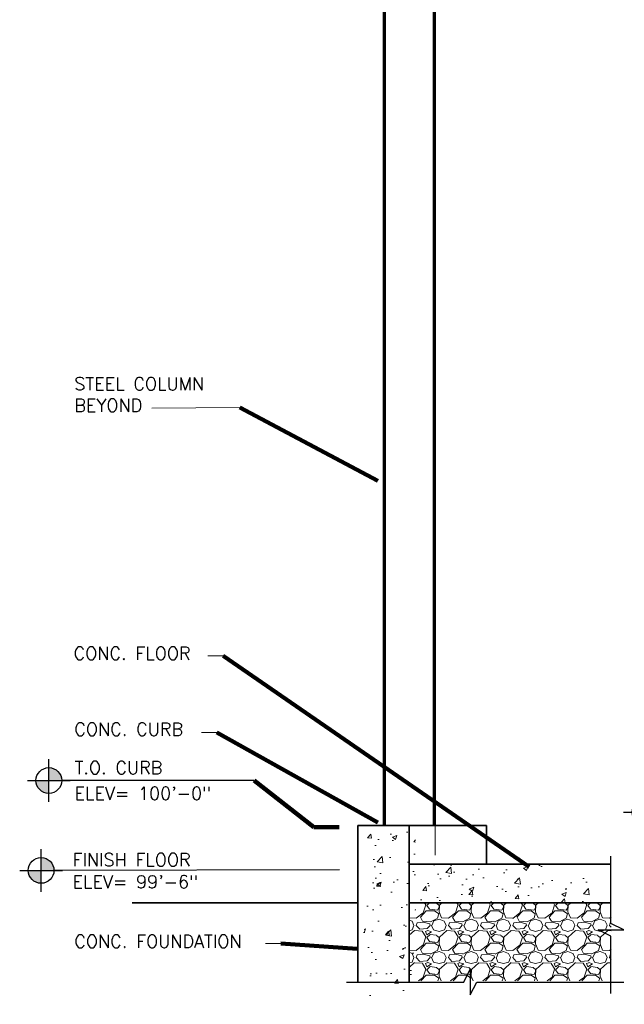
# Model space of a CAD drawing. Extents: x 152 to 589, y 178 to 453.
# Tile 4 of 8: x 387 to 481, y 183 to 336. Entities that reach past the tile are written whole.
import ezdxf

# ---------------------------------------------------------------- set-up
doc = ezdxf.new("R2010")
doc.units = 0
doc.header["$MEASUREMENT"] = 0
doc.linetypes.add('od37a204$0$ACAD_ISO08W100', pattern=[36, 24, -3, 6, -3])
doc.linetypes.add('od37a204$0$ACAD_ISO09W100', pattern=[45, 24, -3, 6, -3, 6, -3])
for name, color, linetype, lineweight in [('G-Anno-Text', 53, 'Continuous', 35), ('od37a204$0$A-Anno-Patt', 152, 'Continuous', 18), ('od37a204$0$A-Anno-Text', 53, 'Continuous', 25), ('od37a204$0$S-Anno-Brkl', 3, 'Continuous', 25), ('od37a204$0$S-Cols-Scnd', 2, 'Continuous', 35), ('od37a204$0$S-Sect-Cntr', 5, 'od37a204$0$ACAD_ISO08W100', 18), ('od37a204$0$S-Sect-Conc', 6, 'Continuous', 35), ('od37a204$0$S-Sect-Fngr', 2, 'Continuous', 35)]:
    doc.layers.add(name, color=color, linetype=linetype, lineweight=lineweight)
doc.styles.add('od37a204$0$NOTES', font='romans.shx')
doc.dimstyles.new('od37a204$0$EARCH', dxfattribs={"dimtxt": 0.125, "dimasz": 0.125, "dimexe": 0.0625, "dimexo": 0.0625, "dimgap": 0.0625, "dimtad": 1, "dimdec": 4, "dimzin": 3, "dimdsep": 46, "dimlunit": 4, "dimtxsty": 'od37a204$0$NOTES', "dimcen": 0.09, "dimclrd": 256, "dimclre": 256, "dimadec": 0, "dimazin": 0, "dimtfac": 0.75, "dimtdec": 4, "dimtmove": 1, "dimatfit": 3, "dimfxl": 0, "dimfrac": 1, "dimtolj": 1, "dimtzin": 3, "dimlwd": 18, "dimlwe": 18, "dimarcsym": 0})

# ---------------------------------------------------------------- blocks, each defined once
blk = doc.blocks.new('od37a204$0$TARGET')
h = blk.add_hatch(color=256)
h.paths.add_polyline_path([(0.0001, 0.125), (0.0001, -0.0001), (0.125, -0.0001, 0.000219), (0.125, 0, 0.413978)])
h.paths.add_polyline_path([(0.0001, -0.125), (0.0001, -0.0001), (-0.125, -0.0001, 0.414192)])
for p, q in [((0.0001, -0.2084), (0.0001, 0.2081)), ((-0.2081, -0.0001), (0.2084, -0.0001))]:
    blk.add_line(p, q)
blk.add_circle((0, 0), 0.125)

msp = doc.modelspace()

# ---------------------------------------------------------------- hatches: boundary and pattern name
at = {"layer": 'od37a204$0$A-Anno-Patt'}
h = msp.add_hatch(dxfattribs=at)
h.set_pattern_fill('AR-CONC', color=256, style=0)
h.set_pattern_definition([(50, (2.031, 25.6825), (7.1726, -0.62752), [0.75, -8.25]), (355, (2.031, 25.6825), (-1.38751, 7.52192), [0.6, -6.6]), (100.4514, (2.6286, 25.63), (5.78509, 6.8944), [0.6374, -7.01142]), (46.1842, (2.031, 27.6825), (10.67241, -1.65519), [1.125, -12.375]), (96.6356, (2.92, 27.545), (9.34663, 9.74118), [0.9561, -10.51713]), (351.1842, (2.031, 27.683), (9.34662, 9.74119), [0.9, -9.9]), (21, (3.031, 27.1825), (5.96907, -4.02619), [0.75, -8.25]), (326, (3.031, 27.1825), (2.43315, 7.2515), [0.6, -6.6]), (71.4514, (3.528, 26.847), (8.40223, 3.225305), [0.6374, -7.01142]), (37.5, (2.031, 25.6825), (0.121599, 3.328939), [0, -6.52, 0, -6.7, 0, -6.625]), (7.5, (2.031, 25.6825), (2.630695, 3.944117), [0, -3.82, 0, -6.37, 0, -2.525]), (327.5, (-0.199, 25.6825), (5.338224, -0.225549), [0, -2.5, 0, -7.8, 0, -10.35]), (317.5, (-1.199, 25.6825), (5.83186, 1.00105), [0, -3.25, 0, -5.18, 0, -7.35])])
h.paths.add_polyline_path([(476.65, 205.23), (448.43, 205.23), (448.43, 199.23), (476.65, 199.23)], flags=16)
h.paths.add_polyline_path([(448.43, 211.23), (440.43, 211.23), (440.43, 184.64), (443.54, 184.64), (444.23, 185.84), (448.05, 183.44), (444.74, 184.64), (448.43, 184.64)], flags=16)
h = msp.add_hatch(dxfattribs=at)
h.set_pattern_fill('GRAVEL', color=256, style=0)
h.set_pattern_definition([(228.0128, (5.6309, 30.68254), (-39.99999116, -45.0000067), [0.67268, -66.59544]), (184.9697, (5.18088, 30.18254), (60.00000526, 4.999956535), [1.15434, -114.279625]), (132.5104, (4.0309, 30.08254), (49.9999536, -55.00004337), [0.81394, -80.58016]), (267.2737, (2.08088, 28.83254), (4.99998009, 100.00000147), [1.05119, -104.06779]), (292.8337, (2.03088, 27.78254), (-25.00004953, 59.99998206), [1.030775, -102.046865]), (357.2737, (2.43088, 26.83254), (-100.00000147, 4.99998009), [1.05119, -104.06779]), (37.6942, (3.48088, 26.78254), (-65.00003673, -49.999952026), [1.390145, -137.624245]), (72.2553, (4.58088, 27.63254), (35.00005381, 109.999981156), [1.31244, -129.931605]), (121.4296, (4.98088, 28.88254), (-40.00004117, 64.99997518), [1.05475, -104.420365]), (175.2364, (4.4309, 29.78254), (55.00000473, -4.99995766), [1.20416, -59.003815]), (222.3974, (3.23088, 29.88254), (-60.000036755, -54.99996041), [1.55724, -154.166875]), (138.8141, (7.0309, 28.78254), (-35.00001473, 29.99998657), [0.531505, -52.61922]), (171.4692, (6.63088, 29.13254), (64.99999142, -10.00003955), [1.011185, -100.107555]), (225, (5.631, 29.2825), (-6e-16, -5.000002), [0.707105, -6.36396]), (203.1986, (5.2809, 29.88254), (24.99999865, 10.0000066), [0.38079, -37.698075]), (291.8014, (4.9309, 29.7325), (-4.9999996, 15.0000014), [0.538515, -26.38731]), (30.9638, (5.1309, 29.2325), (14.9999901, 10.0000124), [0.874645, -28.280115]), (161.5651, (5.8809, 29.6825), (10.000002, -4.999992), [0.632455, -15.178935]), (16.3895, (2.03088, 29.73254), (50.00001099, 14.99996355), [0.886, -87.714225]), (70.3462, (2.8809, 29.98254), (-19.99997624, -55.00001068), [0.743305, -73.58704]), (293.1986, (5.8809, 30.68254), (-10.0000066, 24.99999865), [0.761575, -37.31729]), (343.6105, (6.18088, 29.98254), (-50.00001099, 14.99996355), [0.886, -87.714225]), (339.444, (2.0309, 26.63254), (-25.0000092, 9.99998), [0.8544, -41.86562]), (294.7751, (2.8309, 26.33254), (-24.99996095, 55.0000171), [0.71589, -70.873215]), (66.8014, (5.9309, 25.68254), (10.0000066, 24.99999865), [0.761575, -37.31729]), (17.354, (6.23088, 26.38254), (-65.0000101, -19.99997251), [0.838155, -82.97712]), (69.444, (3.4809, 25.68254), (-9.99998, -25.0000092), [0.4272, -42.29282]), (101.3099, (5.6309, 25.6825), (-4.9999882, 20.0000038), [0.25495, -25.240145]), (165.9638, (5.5809, 25.9325), (15.0000027, -4.9999903), [1.030775, -19.58475]), (186.009, (4.58088, 26.18254), (49.99999875, 4.99999659), [0.95525, -94.569615]), (303.6901, (5.1309, 28.7825), (-5.0000067, 9.9999978), [0.72111, -17.306645]), (353.1572, (5.53088, 28.18254), (84.99999683, -10.00003999), [1.25897, -124.637815]), (60.9454, (6.7809, 28.03254), (-20.00000014, -35.0000019), [0.51478, -50.96337]), (90, (7.031, 28.4825), (-5, 5), [0.3, -4.7]), (120.2564, (4.4809, 26.33254), (19.99997443, -35.00001228), [0.69462, -68.7676]), (48.0128, (4.1309, 26.93254), (39.99999116, 45.0000067), [1.34536, -65.92276]), (0, (5.031, 27.9325), (5, 5), [1.3, -3.7]), (325.3048, (6.3309, 27.93254), (-49.9999713, 35.00004305), [0.79057, -78.26637]), (254.0546, (6.9809, 27.48254), (-4.9999994, -20.0000006), [0.72801, -35.67254]), (207.646, (6.78088, 26.78254), (-94.99997904, -50.00003857), [1.185325, -117.34737]), (175.4261, (5.73088, 26.23254), (-65.00000279, 4.999974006), [1.253995, -124.14537])])
h.paths.add_polyline_path([(478.79, 199.23), (475.65, 199.23), (447.44, 199.23), (447.44, 187.07), (478.79, 187.07)], flags=16)

# ---------------------------------------------------------------- linework, layer by layer
at = {"layer": 'G-Anno-Text', "lineweight": 18}
for p, q in [((421.13, 276.17), (407.43, 276.1)), ((418.54, 237.61), (416.16, 237.61)), ((417.55, 225.68), (415.16, 225.68)), ((427.49, 192.88), (425.1, 192.88))]:
    msp.add_line(p, q, dxfattribs=at)
at = {"layer": 'od37a204$0$A-Anno-Text'}
for p, q in [((423.31, 218.22), (393.46, 218.22)), ((436.62, 204.34), (392.26, 204.26))]:
    msp.add_line(p, q, dxfattribs=at)
at = {"layer": 'od37a204$0$S-Anno-Brkl', "flags": 128}
for points in [[(478.76, 185.12), (478.76, 194.02), (476.76, 195.02), (480.76, 195.02), (478.76, 196.02), (478.76, 206.48)], [(437.7, 186.9), (455.92, 186.9), (456.92, 188.9), (456.92, 184.9), (457.92, 186.9), (480.78, 186.9)]]:
    msp.add_lwpolyline(points, dxfattribs=at)
at = {"layer": 'od37a204$0$S-Cols-Scnd'}
for p, q in [((443.44, 211.23), (443.44, 386.39)), ((443.69, 211.23), (443.69, 385.77)), ((451.19, 211.23), (451.19, 385.77)), ((451.44, 211.23), (451.44, 386.39))]:
    msp.add_line(p, q, dxfattribs=at)
at = {"layer": 'od37a204$0$S-Sect-Cntr', "linetype": 'od37a204$0$ACAD_ISO09W100'}
msp.add_line((451.44, 206.62), (451.44, 437.92), dxfattribs=at)
at = {"layer": 'od37a204$0$S-Sect-Conc'}
for p, q in [((439.44, 211.23), (447.44, 211.23)), ((439.44, 186.9), (439.44, 211.23)), ((447.44, 211.23), (459.44, 211.23)), ((447.44, 186.9), (447.44, 211.23)), ((459.44, 205.23), (459.44, 211.23)), ((447.44, 205.23), (478.77, 205.23)), ((439.44, 186.9), (439.44, 199.23)), ((447.44, 199.23), (478.77, 199.23))]:
    msp.add_line(p, q, dxfattribs=at)
at = {"layer": 'od37a204$0$S-Sect-Fngr'}
msp.add_line((404.42, 199.23), (439.44, 199.23), dxfattribs=at)

# ---------------------------------------------------------------- block references
at = {"layer": 'od37a204$0$A-Anno-Text', "xscale": 16, "yscale": 16, "zscale": 16}
for p in [(391.46, 218.22), (484.05, 213.3), (390.26, 204.25)]:
    msp.add_blockref('od37a204$0$TARGET', p, dxfattribs=at)

# ---------------------------------------------------------------- texts
at = {"layer": 'od37a204$0$A-Anno-Text', "style": 'od37a204$0$NOTES'}
for s, p in [('T.O. CURB', (395.46, 219.22)), ('ELEV= 100\'-0"', (395.46, 215.22)), ('FINISH FLOOR', (395.15, 204.91)), ('ELEV= 99\'-6"', (395.15, 201.48))]:
    msp.add_text(s, height=2, dxfattribs=at).set_placement(p)
at = {"layer": 'od37a204$0$A-Anno-Text', "insert": (395.42, 275.53), "char_height": 2, "attachment_point": 7, "line_spacing_factor": 1.004008, "style": 'od37a204$0$NOTES'}
msp.add_mtext('STEEL COLUMN\\PBEYOND', dxfattribs=at)
at = {"layer": 'od37a204$0$A-Anno-Text', "char_height": 2, "attachment_point": 7, "style": 'od37a204$0$NOTES'}
for s, insert in [('CONC. FLOOR', (395.31, 236.99)), ('CONC. CURB', (395.42, 225.19)), ('CONC. FOUNDATION', (395.42, 192.22))]:
    msp.add_mtext(s, dxfattribs=dict(at, insert=insert))

# ---------------------------------------------------------------- leaders
at = {"layer": 'od37a204$0$A-Anno-Text'}
for points, override in [([(442.57, 264.82), (421.13, 276.17)], {"dimscale": 16, "dimgap": 0.0625, "dimtad": 0, "dimclrd": 0, "dimlwd": 65534}), ([(466.08, 204.83), (418.54, 237.61)], {"dimscale": 16, "dimgap": 0.0625, "dimtad": 0, "dimclrd": 0, "dimlwd": 65534}), ([(442.53, 211.71), (417.55, 225.68)], {"dimscale": 16, "dimgap": 0.0625, "dimtad": 0, "dimclrd": 0, "dimlwd": 65534}), ([(436.57, 210.97), (432.6, 210.97), (423.34, 218.22)], {"dimscale": 16, "dimgap": 0.0625, "dimtad": 0, "dimclrd": 0, "dimldrblk": 'None', "dimlwd": 65534}), ([(439.37, 192.08), (427.49, 192.88)], {"dimscale": 16, "dimgap": 0.0625, "dimtad": 0, "dimclrd": 0, "dimlwd": 65534})]:
    msp.add_leader(points, dimstyle='od37a204$0$EARCH', override=override, dxfattribs=at)

doc.saveas('drawing.dxf')
